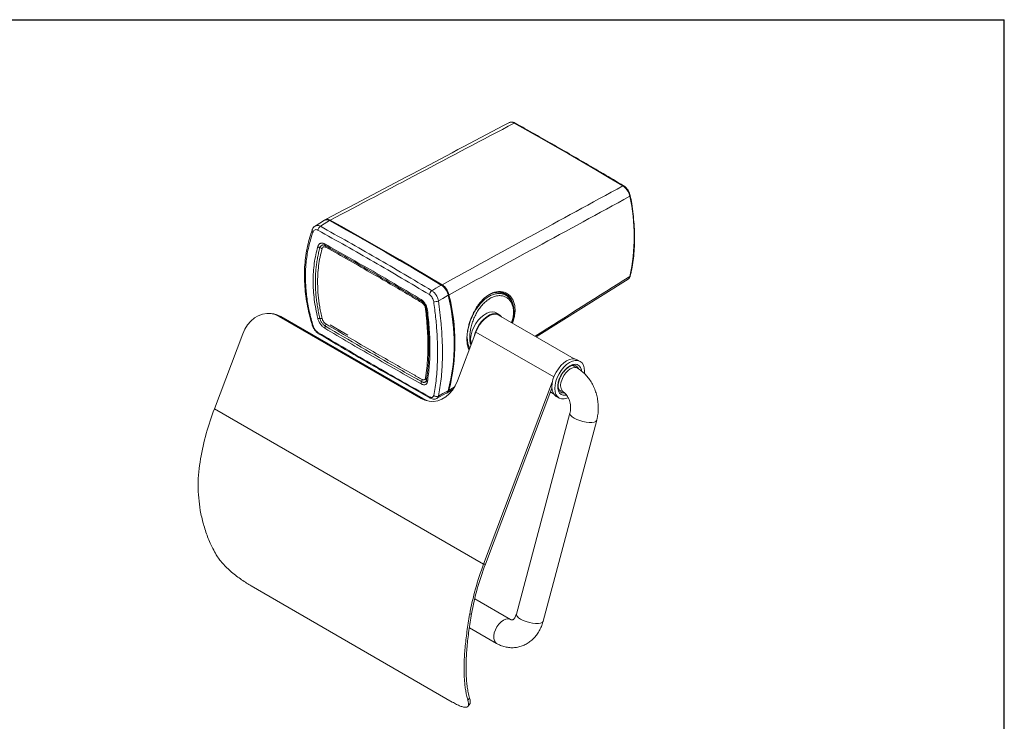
# Model space of a CAD drawing. Header units: millimetres. Extents: x 5295 to 5864, y 1670 to 2073.
# Tile 10 of 10: x 5580 to 5864, y 1870 to 2073. Entities that reach past the tile are written whole.
import ezdxf

# ---------------------------------------------------------------- set-up
doc = ezdxf.new("R2010")
doc.units = ezdxf.units.MM

# ---------------------------------------------------------------- blocks, each defined once
blk = doc.blocks.new('A$C34BC19C4')
at = {"color": 0, "linetype": 'Continuous'}
for p in [(0, 604.8), (855.36, 0)]:
    blk.add_line(p, (855.36, 604.8), dxfattribs=at)
blk = doc.blocks.new('A$C6566537A')
at = {"color": 7, "linetype": 'Continuous', "lineweight": 15}
for p, q in [((36.49, 140.67), (33.77, 139.01)), ((97.67, 106.99), (124.21, 123.64)), ((88.94, 119), (87.56, 119.78)), ((86.93, 113.43), (86.08, 113.92)), ((21.1, 113.72), (20.6, 113.75)), ((64.39, 89.22), (23.38, 112.9)), ((23.88, 112.86), (23.38, 112.9)), ((64.89, 89.19), (23.88, 112.86)), ((108.64, 100.65), (86.82, 113.25)), ((80.25, 108.39), (74.91, 94.26)), ((12.87, 107.86), (4.7, 86.25)), ((110.41, 99.88), (109.56, 100.37)), ((109.58, 97.94), (108.18, 98.74)), ((71.96, 90.85), (73.67, 91.92)), ((102.32, 93.86), (82.48, 41.34)), ((102.21, 92.22), (82.98, 41.31)), ((102.67, 90.6), (101.79, 91.11)), ((104.2, 91.8), (105.58, 91.01)), ((64.89, 89.19), (64.39, 89.22)), ((68.91, 89.18), (71.7, 90.69)), ((101.76, 91.04), (102.76, 90.46)), ((103.46, 89.8), (104.31, 89.32)), ((82.48, 41.34), (4.7, 86.25)), ((107.43, 84.98), (91.96, 26.94)), ((99.69, 24.88), (115.16, 82.92)), ((82.98, 41.31), (82.48, 41.34)), ((73.42, 1.53), (15.35, 35.05)), ((90.23, 25.38), (79.9, 31.35)), ((79, 27.01), (78.45, 26.84)), ((78.37, 22.99), (86.23, 18.45)), ((78.45, 2.61), (77.93, 2.06))]:
    blk.add_line(p, q, dxfattribs=at)
at = {"color": 8, "linetype": 'Continuous', "lineweight": 15}
for p, q in [((102.76, 95.4), (80.25, 108.39)), ((72.48, 91.56), (73.97, 92.5))]:
    blk.add_line(p, q, dxfattribs=at)
at = {"color": 7, "linetype": 'Continuous', "lineweight": 15, "flags": 128}
for points in [[(122.72, 150.61), (118.79, 152.95), (114.87, 155.26), (110.95, 157.56), (107.02, 159.83), (103.1, 162.09), (99.18, 164.32), (95.25, 166.54), (91.33, 168.73)], [(124.73, 147.58), (124.79, 147.63), (124.84, 147.67), (124.86, 147.71), (124.87, 147.76), (124.87, 147.78)], [(37.97, 140.56), (36.45, 139.63), (35.3, 138.92)], [(70.26, 121.92), (66.23, 124.32), (62.19, 126.71), (58.15, 129.07), (54.12, 131.41), (50.08, 133.73), (46.04, 136.03), (42.01, 138.31), (37.97, 140.56)], [(70.48, 122.05), (66.44, 124.45), (62.41, 126.83), (58.37, 129.2), (54.33, 131.54), (50.29, 133.86), (46.26, 136.16), (42.22, 138.44), (38.18, 140.69)], [(67.52, 120.32), (68.7, 121.01), (70.26, 121.92)], [(72.26, 119.01), (70.7, 118.1), (69.42, 117.35)], [(72.26, 119.01), (72.3, 119.03), (72.33, 119.06), (72.35, 119.08), (72.35, 119.11), (72.35, 119.13), (72.33, 119.15), (72.31, 119.17), (72.27, 119.18)], [(78.9, 104.83), (78.75, 105.59), (78.73, 106.56), (78.88, 107.61), (79.19, 108.69), (79.65, 109.78), (80.24, 110.82), (80.93, 111.78), (81.71, 112.62), (82.53, 113.3), (83.38, 113.81), (84.21, 114.11), (85, 114.21), (85.71, 114.09), (86.08, 113.92)], [(23.38, 112.9), (22.23, 113.42), (21.03, 113.71), (19.8, 113.76), (18.57, 113.55), (17.37, 113.11), (16.24, 112.44), (15.2, 111.55), (14.28, 110.48), (13.49, 109.24), (12.87, 107.86)], [(79.69, 106.92), (79.73, 107.12), (80.04, 108.2), (80.5, 109.29), (81.09, 110.33), (81.78, 111.29), (82.56, 112.13), (83.38, 112.81), (84.23, 113.32), (85.06, 113.62), (85.85, 113.72), (86.56, 113.6), (87.17, 113.27), (87.63, 112.78)], [(86.82, 113.25), (86.63, 113.35), (85.96, 113.51), (85.21, 113.47), (84.41, 113.22), (83.58, 112.77), (82.77, 112.14), (82.01, 111.36), (81.31, 110.44), (80.72, 109.44), (80.25, 108.39)], [(109.56, 100.37), (109.53, 100.39), (108.87, 100.62), (108.12, 100.64), (107.31, 100.45), (106.47, 100.05), (105.63, 99.46), (104.82, 98.7)], [(111.63, 96.4), (111.67, 97.13), (111.58, 98.05), (111.33, 98.84), (110.92, 99.46), (110.38, 99.9), (109.72, 100.13), (108.97, 100.15), (108.16, 99.96), (107.32, 99.56), (106.48, 98.97), (105.67, 98.21)], [(104.82, 98.7), (104.08, 97.8), (103.43, 96.8), (102.9, 95.73), (102.51, 94.64), (102.27, 93.57), (102.2, 92.55), (102.29, 91.63), (102.54, 90.85), (102.94, 90.22), (103.46, 89.8)], [(105.67, 98.21), (104.93, 97.31), (104.28, 96.31), (103.75, 95.24), (103.36, 94.15), (103.12, 93.08), (103.04, 92.06), (103.13, 91.14), (103.39, 90.36), (103.79, 89.74), (104.34, 89.3), (104.99, 89.07), (105.74, 89.05), (106.56, 89.24), (106.92, 89.39)], [(74.91, 94.26), (74.28, 92.88), (73.5, 91.64), (72.57, 90.56), (71.53, 89.68), (70.4, 89.01), (69.21, 88.56), (67.98, 88.36), (66.75, 88.41), (65.54, 88.69), (64.39, 89.22)], [(69.42, 89.9), (70.7, 90.59), (72.26, 91.44)]]:
    blk.add_lwpolyline(points, dxfattribs=at)
at = {"color": 8, "linetype": 'Continuous', "lineweight": 15, "flags": 128}
for points in [[(43.25, 107.48), (42.12, 108.15), (38.17, 110.5)], [(106, 97.5), (105.34, 96.7), (104.78, 95.8), (104.34, 94.85), (104.04, 93.88), (103.9, 92.94), (103.92, 92.09), (104.09, 91.35), (104.42, 90.76), (104.89, 90.35), (105.48, 90.14), (106.15, 90.14), (106.4, 90.19)], [(104.92, 94.05), (105.23, 94.93), (105.67, 95.79), (106.23, 96.56), (106.86, 97.22), (107.54, 97.72), (108.22, 98.02), (108.86, 98.12), (109.42, 98.01), (109.57, 97.94)], [(110.8, 97.11), (110.73, 97.5), (110.47, 98.16), (110.07, 98.66), (109.54, 98.97), (108.91, 99.08), (108.21, 98.98), (107.47, 98.67), (106.72, 98.17), (106, 97.5)], [(109.9, 97.81), (109.62, 98.27), (109.16, 98.65)], [(107.43, 84.98), (107.43, 84.72), (107.63, 84.34), (108.04, 83.94), (108.64, 83.53)], [(108.64, 83.53), (109.39, 83.15), (110.26, 82.82), (111.18, 82.56), (112.12, 82.37), (113, 82.28), (113.79, 82.28), (114.43, 82.38), (114.89, 82.57), (115.14, 82.84), (115.16, 82.92)], [(91.96, 26.94), (91.96, 26.68), (92.15, 26.3), (92.56, 25.89), (93.16, 25.49)], [(90.23, 25.38), (90.08, 25.46), (89.51, 25.57), (88.87, 25.47), (88.19, 25.16), (87.52, 24.67), (86.88, 24.01), (86.33, 23.24), (85.88, 22.38), (85.57, 21.5)], [(93.16, 25.49), (93.92, 25.11), (94.78, 24.78), (95.71, 24.51), (96.64, 24.33), (97.52, 24.23), (98.31, 24.24), (98.95, 24.34), (99.41, 24.53), (99.66, 24.8), (99.69, 24.88)], [(85.57, 21.5), (85.42, 20.65), (85.43, 19.86), (85.6, 19.2), (85.92, 18.7), (86.23, 18.45)]]:
    blk.add_lwpolyline(points, dxfattribs=at)
at = {"color": 8, "linetype": 'Continuous', "lineweight": 15}
for centre, radius, start, end in [((91.47, 168.52), 0.246, 65.4342, 123.2807), ((122.85, 150.43), 0.228, 61.3601, 125.6422), ((38.06, 140.44), 0.155, 66.4193, 126.3634), ((33.58, 137.82), 0.643, 165.1186, 232.9862), ((124.6, 124.68), 0.28, 298.6787, 345.0367), ((70.35, 121.81), 0.144, 63.8834, 128.6775), ((33.23, 110.48), 0.317, 203.4622, 263.0399), ((35.07, 108.27), 0.449, 179.3604, 234.3109), ((107.36, 92.99), 2.66, 156.336, 227.9896), ((67.29, 89.7), 0.479, 181.5712, 235.6659), ((105.62, 92.49), 1.71, 242.2624, 276.5978)]:
    blk.add_arc(centre, radius, start, end, dxfattribs=at)
at = {"color": 7, "linetype": 'Continuous', "lineweight": 15}
for centre, radius, start, end in [((71.02, 136.01), 54.94, 347.8384, 12.1616), ((36.15, 137.65), 1.54, 123.6852, 174.9158), ((68.39, 119), 1.59, 123.2189, 172.8174), ((70.33, 121.82), 0.147, 353.2056, 53.3772), ((68.45, 119.64), 2.49, 260.6759, 292.8866), ((17.68, 105.22), 56.3, 345.8272, 14.1728), ((4.02, 103.74), 69.97, 2.1678, 12.7437), ((17.89, 105.35), 56.3, 345.8242, 14.1758), ((20.66, 107.37), 6.37, 59.6311, 86.0304), ((72.18, 91.59), 0.174, 296.7275, 342.4406), ((68.11, 94.69), 6.38, 239.6516, 263.7614), ((68.84, 90.96), 1.21, 229.1743, 298.5277), ((80.12, 57.47), 80.72, 159.1117, 169.8123), ((157.9, 12.56), 80.72, 159.1117, 169.8123), ((157.31, 12.94), 79.56, 159.1117, 169.8123)]:
    blk.add_arc(centre, radius, start, end, dxfattribs=at)
for points, knots in [([(89.92, 168.87), (72.33, 159.61), (54.59, 150.28), (36.9, 140.91), (36.75, 140.84)], [0, 0, 0, 0, 0.991606, 1, 1, 1, 1]), ([(91.33, 168.73), (82.16, 163.9), (64.44, 154.56), (46.73, 145.21), (38.18, 140.69)], [0, 0, 0, 0, 0.517097, 1, 1, 1, 1]), ([(91.57, 168.74), (91.37, 168.84), (91, 169.02), (90.45, 169.05), (90.07, 168.99), (89.92, 168.88), (89.91, 168.86)], [0, 0, 0, 0, 0.3452634, 0.6602487, 0.9587168, 1, 1, 1, 1]), ([(122.95, 150.63), (120.98, 151.81), (115.26, 155.21), (105.78, 160.73), (97.29, 165.55), (92.56, 168.2), (91.57, 168.75)], [0, 0, 0, 0, 0.188651, 0.547082, 0.905515, 1, 1, 1, 1]), ([(70.48, 122.05), (78.89, 126.64), (96.31, 136.16), (113.72, 145.69), (122.72, 150.61)], [0, 0, 0, 0, 0.482903, 1, 1, 1, 1]), ([(124.73, 147.58), (124.65, 147.89), (124.49, 148.51), (123.99, 149.41), (123.37, 150.15), (122.93, 150.47), (122.72, 150.61)], [0, 0, 0, 0, 0.257765, 0.515551, 0.773231, 1, 1, 1, 1]), ([(124.87, 147.78), (124.81, 148), (124.7, 148.47), (124.36, 149.16), (123.92, 149.8), (123.44, 150.31), (123.1, 150.52), (122.95, 150.61)], [0, 0, 0, 0, 0.1999835, 0.4135632, 0.6259277, 0.8399895, 1, 1, 1, 1]), ([(124.73, 147.58), (115.72, 142.67), (98.31, 133.18), (80.88, 123.7), (72.48, 119.13)], [0, 0, 0, 0, 0.517743, 1, 1, 1, 1]), ([(124.87, 124.61), (124.97, 125.04), (125.26, 126.27), (125.63, 128.41), (125.94, 131.04), (126.1, 133.78), (126.11, 136.6), (125.98, 139.49), (125.71, 142.46), (125.34, 145.23), (125.01, 147.01), (124.87, 147.77)], [0, 0, 0, 0, 0.06372, 0.18457, 0.305453, 0.426362, 0.547281, 0.668198, 0.789106, 0.910002, 1, 1, 1, 1]), ([(37.97, 140.56), (37.85, 140.62), (37.61, 140.74), (37.27, 140.82), (36.94, 140.83), (36.68, 140.78), (36.54, 140.7), (36.49, 140.67)], [0, 0, 0, 0, 0.212923, 0.43202, 0.644944, 0.864045, 1, 1, 1, 1]), ([(38.12, 140.57), (37.94, 140.66), (37.57, 140.84), (37.06, 140.87), (36.68, 140.81), (36.54, 140.69), (36.51, 140.67)], [0, 0, 0, 0, 0.325948, 0.637979, 0.936368, 1, 1, 1, 1]), ([(36.76, 140.83), (36.84, 140.87), (37, 140.95), (37.31, 140.97), (37.7, 140.92), (38, 140.78), (38.18, 140.69)], [0, 0, 0, 0, 0.205286, 0.428597, 0.658389, 1, 1, 1, 1]), ([(61.96, 126.94), (59.05, 128.64), (52.38, 132.55), (44.44, 137.05), (39.4, 139.86), (38.12, 140.58)], [0, 0, 0, 0, 0.366163, 0.838629, 1, 1, 1, 1]), ([(33, 137.98), (32.81, 137.45), (32.31, 136.11), (31.71, 133.85), (31.18, 131.22), (30.84, 128.51), (30.68, 125.76), (30.71, 122.96), (30.92, 120.13), (31.31, 117.26), (31.89, 114.34), (32.45, 112.04), (32.87, 110.71), (32.97, 110.37)], [0, 0, 0, 0, 0.06471, 0.165805, 0.266536, 0.366845, 0.4667, 0.56594, 0.664789, 0.764333, 0.864438, 0.965101, 1, 1, 1, 1]), ([(33.19, 137.31), (33.04, 136.89), (32.45, 135.19), (31.65, 132.06), (31.19, 128.76), (30.98, 125.56), (30.98, 122.47), (31.34, 118.47), (32.04, 114.36), (32.81, 111.57), (33.19, 110.17)], [0, 0, 0, 0, 0.053111, 0.213334, 0.374997, 0.42923, 0.569523, 0.711185, 0.854882, 1, 1, 1, 1]), ([(33.77, 139.01), (33.77, 139.01), (33.58, 138.94), (33.31, 138.62), (33.05, 138.27), (32.98, 138.03), (32.97, 137.98)], [0, 0, 0, 0, 0.005053, 0.454663, 0.893382, 1, 1, 1, 1]), ([(34.62, 137.78), (34.5, 137.84), (34.22, 137.97), (33.8, 137.96), (33.41, 137.75), (33.27, 137.46), (33.19, 137.31)], [0, 0, 0, 0, 0.1998, 0.465329, 0.732459, 1, 1, 1, 1]), ([(66.82, 119.19), (64.14, 120.79), (58.78, 123.99), (50.74, 128.68), (42.68, 133.29), (37.31, 136.28), (34.62, 137.78)], [0, 0, 0, 0, 0.249947, 0.499915, 0.749947, 1, 1, 1, 1]), ([(35.3, 138.92), (37.99, 137.43), (43.36, 134.43), (51.42, 129.82), (59.48, 125.13), (64.84, 121.92), (67.52, 120.32)], [0, 0, 0, 0, 0.249947, 0.499916, 0.749947, 1, 1, 1, 1]), ([(34.55, 133.06), (34.59, 133.16), (34.66, 133.38), (34.83, 133.64), (35.04, 133.85), (35.31, 134), (35.61, 134.07), (35.93, 134.07), (36.27, 133.99), (36.5, 133.88), (36.61, 133.82)], [0, 0, 0, 0, 0.1168497, 0.2366074, 0.3621628, 0.4913665, 0.616771, 0.745835, 0.8710835, 1, 1, 1, 1]), ([(36.61, 133.82), (41.25, 131.21), (50.53, 125.99), (59.79, 120.51), (64.42, 117.77)], [0, 0, 0, 0, 0.5, 1, 1, 1, 1]), ([(36.61, 133.82), (36.62, 133.75), (36.62, 133.6), (36.67, 133.44), (36.74, 133.37), (36.76, 133.34)], [0, 0, 0, 0, 0.361132, 0.722265, 1, 1, 1, 1]), ([(34.55, 112.34), (34.17, 114.16), (33.41, 117.82), (33.12, 123.14), (33.41, 128.29), (34.17, 131.47), (34.55, 133.06)], [0, 0, 0, 0, 0.25005, 0.500179, 0.750169, 1, 1, 1, 1]), ([(35.18, 112.31), (35.05, 112.88), (34.78, 114.02), (34.47, 115.73), (34.22, 117.43), (34.03, 119.12), (33.91, 120.76), (33.86, 122.35), (33.87, 123.89), (33.93, 125.41), (34.06, 126.92), (34.24, 128.41), (34.49, 129.89), (34.8, 131.34), (35.05, 132.29), (35.18, 132.76)], [0, 0, 0, 0, 0.079125, 0.15825, 0.237485, 0.317059, 0.396746, 0.471142, 0.545631, 0.620403, 0.695269, 0.771205, 0.847239, 0.92357, 1, 1, 1, 1]), ([(35.8, 132.46), (35.59, 131.66), (35.18, 130.05), (34.78, 127.55), (34.54, 124.98), (34.48, 122.17), (34.63, 119.07), (35, 116.26), (35.41, 113.99), (35.67, 112.85), (35.8, 112.28)], [0, 0, 0, 0, 0.1308002, 0.2621021, 0.3909255, 0.5202345, 0.6798289, 0.8403493, 0.9201181, 1, 1, 1, 1]), ([(34.55, 133.06), (34.62, 133.01), (34.74, 132.91), (34.96, 132.81), (35.11, 132.77), (35.18, 132.76)], [0, 0, 0, 0, 0.362064, 0.724129, 1, 1, 1, 1]), ([(35.18, 132.76), (35.21, 132.84), (35.27, 133.02), (35.41, 133.22), (35.58, 133.39), (35.79, 133.49), (36.02, 133.54), (36.26, 133.53), (36.51, 133.46), (36.68, 133.38), (36.76, 133.34)], [0, 0, 0, 0, 0.1254, 0.254436, 0.379837, 0.508878, 0.634226, 0.763219, 0.880136, 1, 1, 1, 1]), ([(36.91, 132.87), (36.79, 132.92), (36.54, 133.03), (36.2, 132.98), (35.94, 132.8), (35.85, 132.57), (35.8, 132.46)], [0, 0, 0, 0, 0.252763, 0.505189, 0.757895, 1, 1, 1, 1]), ([(36.76, 133.34), (37.23, 133.08), (39.59, 131.76), (45.41, 128.48), (54.2, 123.43), (61.1, 119.34), (64.55, 117.3)], [0, 0, 0, 0, 0.050889, 0.254448, 0.627198, 1, 1, 1, 1]), ([(64.68, 116.83), (63.74, 117.39), (60.92, 119.08), (56.21, 121.85), (50.16, 125.36), (43.73, 129.04), (39.18, 131.59), (36.91, 132.87)], [0, 0, 0, 0, 0.101833, 0.3055001, 0.5091756, 0.7545804, 1, 1, 1, 1]), ([(70.42, 121.94), (68.44, 123.12), (65.62, 124.8), (62.8, 126.45), (61.96, 126.94)], [0, 0, 0, 0, 0.700533, 1, 1, 1, 1]), ([(124.2, 123.66), (124.3, 123.72), (124.54, 123.88), (124.76, 124.23), (124.83, 124.51), (124.85, 124.62)], [0, 0, 0, 0, 0.303769, 0.744152, 1, 1, 1, 1]), ([(67.52, 120.32), (67.75, 120.15), (68.22, 119.81), (68.82, 119.01), (69.24, 118.15), (69.36, 117.6), (69.42, 117.35)], [0, 0, 0, 0, 0.264213, 0.528259, 0.792684, 1, 1, 1, 1]), ([(72.26, 119.01), (72.22, 119.16), (72.14, 119.46), (71.96, 119.92), (71.72, 120.37), (71.45, 120.8), (71.14, 121.19), (70.78, 121.55), (70.48, 121.78), (70.3, 121.89), (70.26, 121.92)], [0, 0, 0, 0, 0.13121, 0.266224, 0.397435, 0.532451, 0.66365, 0.798653, 0.957502, 1, 1, 1, 1]), ([(70.47, 121.8), (70.64, 121.69), (71.01, 121.43), (71.55, 120.81), (72.03, 120.01), (72.19, 119.46), (72.27, 119.18)], [0, 0, 0, 0, 0.201703, 0.467786, 0.733894, 1, 1, 1, 1]), ([(70.48, 122.05), (70.72, 121.88), (71.2, 121.54), (71.82, 120.74), (72.27, 119.91), (72.41, 119.37), (72.48, 119.13)], [0, 0, 0, 0, 0.265999, 0.531998, 0.798028, 1, 1, 1, 1]), ([(91.14, 114.89), (91.14, 114.93), (91.15, 115.19), (91.08, 115.87), (90.91, 116.67), (90.62, 117.39), (90.26, 118.06), (89.81, 118.63), (89.28, 119.08), (88.69, 119.46), (87.88, 119.79), (86.83, 119.92), (85.89, 119.82), (85.13, 119.61), (84.36, 119.31), (83.62, 118.89), (83.09, 118.49), (82.92, 118.36)], [0, 0, 0, 0, 0.008714, 0.059121, 0.157956, 0.2087, 0.259823, 0.358525, 0.409165, 0.460176, 0.557803, 0.658191, 0.755583, 0.805546, 0.855876, 0.954429, 1, 1, 1, 1]), ([(64.42, 117.77), (64.52, 117.7), (64.74, 117.56), (65.05, 117.28), (65.35, 116.93), (65.62, 116.54), (65.85, 116.12), (66.03, 115.67), (66.17, 115.21), (66.22, 114.91), (66.24, 114.76)], [0, 0, 0, 0, 0.117879, 0.238801, 0.363866, 0.492567, 0.617553, 0.746143, 0.871273, 1, 1, 1, 1]), ([(64.42, 117.77), (64.42, 117.7), (64.41, 117.56), (64.47, 117.4), (64.53, 117.33), (64.55, 117.3)], [0, 0, 0, 0, 0.361132, 0.722265, 1, 1, 1, 1]), ([(64.55, 117.3), (64.64, 117.24), (64.81, 117.13), (65.06, 116.89), (65.29, 116.62), (65.49, 116.32), (65.67, 115.99), (65.81, 115.65), (65.91, 115.31), (65.94, 115.1), (65.96, 114.99)], [0, 0, 0, 0, 0.1249406, 0.2535037, 0.3784747, 0.5070579, 0.6322442, 0.7610509, 0.8790209, 1, 1, 1, 1]), ([(65.67, 115.21), (65.64, 115.38), (65.58, 115.7), (65.34, 116.18), (65.03, 116.58), (64.8, 116.75), (64.68, 116.83)], [0, 0, 0, 0, 0.254921, 0.510298, 0.765418, 1, 1, 1, 1]), ([(68.05, 117.19), (68.02, 117.35), (67.94, 117.73), (67.67, 118.31), (67.28, 118.85), (66.97, 119.08), (66.82, 119.19)], [0, 0, 0, 0, 0.208099, 0.472907, 0.736599, 1, 1, 1, 1]), ([(68.05, 90.05), (68.2, 90.82), (68.5, 92.37), (68.83, 94.89), (69.05, 97.57), (69.21, 101.3), (69.17, 105.6), (68.85, 110.5), (68.47, 114.17), (68.15, 116.43), (68.05, 117.19)], [0, 0, 0, 0, 0.106261, 0.213362, 0.320889, 0.429286, 0.639894, 0.782566, 0.927293, 1, 1, 1, 1]), ([(69.42, 117.35), (69.71, 115.14), (70.19, 111.44), (70.51, 106.49), (70.6, 103.05), (70.56, 100.08), (70.45, 97.55), (70.22, 94.86), (69.89, 92.28), (69.58, 90.69), (69.42, 89.9)], [0, 0, 0, 0, 0.2106059, 0.3532652, 0.4979917, 0.5707077, 0.6769536, 0.7840577, 0.8915932, 1, 1, 1, 1]), ([(77.67, 106.75), (77.67, 106.91), (77.69, 107.54), (77.8, 108.46), (77.99, 109.49), (78.2, 110.38), (78.5, 111.4), (78.96, 112.67), (79.47, 113.82), (80.01, 114.81), (80.59, 115.76), (81.11, 116.5), (81.51, 116.95), (81.56, 117.02)], [0, 0, 0, 0, 0.051448, 0.192167, 0.264338, 0.337026, 0.438475, 0.541357, 0.685149, 0.758919, 0.833232, 0.976799, 1, 1, 1, 1]), ([(90.66, 111.03), (90.78, 111.4), (91.04, 112.18), (91.24, 113.36), (91.3, 114.54), (91.18, 115.65), (90.9, 116.67), (90.46, 117.57), (89.88, 118.3), (89.36, 118.74), (89.04, 118.94), (88.97, 118.98)], [0, 0, 0, 0, 0.1108331, 0.2356975, 0.3598022, 0.4845928, 0.6078681, 0.7314253, 0.8530137, 0.9666285, 1, 1, 1, 1]), ([(65.67, 95.03), (65.74, 95.49), (65.89, 96.39), (66.06, 97.81), (66.19, 99.28), (66.29, 100.79), (66.35, 102.35), (66.39, 104.28), (66.36, 106.61), (66.23, 109.38), (66.05, 111.77), (65.85, 113.72), (65.73, 114.72), (65.67, 115.21)], [0, 0, 0, 0, 0.079762, 0.159638, 0.239386, 0.319248, 0.399457, 0.479783, 0.608598, 0.7379, 0.86869, 0.934314, 1, 1, 1, 1]), ([(66.24, 114.76), (66.19, 114.78), (66.08, 114.83), (65.98, 114.91), (65.97, 114.96), (65.96, 114.99)], [0, 0, 0, 0, 0.362064, 0.724129, 1, 1, 1, 1]), ([(65.96, 114.99), (66.03, 114.38), (66.17, 113.17), (66.34, 111.38), (66.48, 109.61), (66.58, 107.87), (66.64, 106.2), (66.67, 104.6), (66.67, 103.06), (66.63, 101.56), (66.56, 100.08), (66.46, 98.64), (66.33, 97.23), (66.17, 95.85), (66.03, 94.98), (65.96, 94.54)], [0, 0, 0, 0, 0.079124, 0.158248, 0.2374831, 0.3170551, 0.3967409, 0.4711379, 0.5456281, 0.6204003, 0.6952672, 0.7712033, 0.8472377, 0.9235691, 1, 1, 1, 1]), ([(66.24, 114.76), (66.45, 112.84), (66.86, 108.98), (67.01, 103.57), (66.86, 98.51), (66.45, 95.53), (66.24, 94.04)], [0, 0, 0, 0, 0.25005, 0.50018, 0.750168, 1, 1, 1, 1]), ([(36.61, 109.47), (36.51, 109.54), (36.29, 109.67), (35.97, 109.95), (35.65, 110.28), (35.35, 110.65), (35.08, 111.06), (34.85, 111.48), (34.67, 111.91), (34.59, 112.19), (34.55, 112.34)], [0, 0, 0, 0, 0.1179021, 0.2388494, 0.3639066, 0.4925992, 0.6175774, 0.7461588, 0.8712807, 1, 1, 1, 1]), ([(35.18, 112.31), (35.11, 112.3), (34.96, 112.28), (34.74, 112.29), (34.62, 112.32), (34.55, 112.34)], [0, 0, 0, 0, 0.275871, 0.6379355, 1, 1, 1, 1]), ([(36.76, 110.1), (36.68, 110.16), (36.5, 110.27), (36.24, 110.5), (35.99, 110.76), (35.76, 111.05), (35.56, 111.36), (35.39, 111.68), (35.26, 112), (35.21, 112.2), (35.18, 112.31)], [0, 0, 0, 0, 0.124933, 0.253488, 0.378451, 0.507026, 0.632205, 0.761003, 0.878996, 1, 1, 1, 1]), ([(35.8, 112.28), (35.85, 112.12), (35.95, 111.81), (36.22, 111.36), (36.56, 110.97), (36.8, 110.81), (36.91, 110.73)], [0, 0, 0, 0, 0.254905, 0.510266, 0.765371, 1, 1, 1, 1]), ([(32.96, 110.36), (32.98, 110.26), (33.07, 109.93), (33.36, 109.37), (33.82, 108.74), (34.31, 108.23), (34.66, 108.01), (34.81, 107.92)], [0, 0, 0, 0, 0.099142, 0.339935, 0.5791168, 0.820437, 1, 1, 1, 1]), ([(33.19, 110.17), (33.25, 110.01), (33.33, 109.76), (33.52, 109.41), (33.71, 109.13), (33.92, 108.87), (34.14, 108.64), (34.38, 108.43), (34.54, 108.33), (34.62, 108.27)], [0, 0, 0, 0, 0.207513, 0.338145, 0.472505, 0.602566, 0.736392, 0.866291, 1, 1, 1, 1]), ([(34.62, 108.27), (37.31, 106.68), (42.68, 103.49), (50.73, 98.81), (58.78, 94.2), (64.14, 91.19), (66.82, 89.69)], [0, 0, 0, 0, 0.249947, 0.499915, 0.749947, 1, 1, 1, 1]), ([(36.76, 110.1), (36.74, 110.04), (36.67, 109.9), (36.62, 109.68), (36.62, 109.54), (36.61, 109.47)], [0, 0, 0, 0, 0.277735, 0.638868, 1, 1, 1, 1]), ([(64.55, 94.06), (64.08, 94.32), (61.73, 95.64), (55.92, 98.93), (47.13, 103.98), (40.22, 108.06), (36.76, 110.1)], [0, 0, 0, 0, 0.050889, 0.254448, 0.627198, 1, 1, 1, 1]), ([(36.91, 110.73), (39.18, 109.38), (43.73, 106.69), (50.16, 102.95), (56.21, 99.48), (60.92, 96.81), (63.74, 95.22), (64.68, 94.69)], [0, 0, 0, 0, 0.245405, 0.490824, 0.694491, 0.898167, 1, 1, 1, 1]), ([(34.81, 107.91), (38.2, 105.89), (45.35, 101.66), (56.09, 95.45), (63.43, 91.33), (67.03, 89.3)], [0, 0, 0, 0, 0.315662, 0.663971, 1, 1, 1, 1]), ([(72.35, 91.54), (72.47, 91.96), (72.81, 93.16), (73.27, 95.24), (73.68, 97.82), (73.95, 100.51), (74.08, 103.28), (74.05, 105.19), (74.04, 106.15)], [0, 0, 0, 0, 0.095442, 0.276571, 0.457746, 0.638953, 0.820178, 1, 1, 1, 1]), ([(77.68, 107.07), (77.67, 106.75), (77.65, 106.21), (77.72, 105.51), (77.84, 104.73), (78.04, 104.06), (78.25, 103.59), (78.35, 103.44), (78.37, 103.42)], [0, 0, 0, 0, 0.2083086, 0.3614039, 0.5156559, 0.8176177, 0.9726767, 1, 1, 1, 1]), ([(104.82, 90.99), (104.72, 91.05), (104.51, 91.17), (104.26, 91.56), (104.07, 92.12), (104.01, 92.83), (104.09, 93.62), (104.29, 94.47), (104.63, 95.33), (105.08, 96.17), (105.56, 96.86), (105.88, 97.22), (106.01, 97.37)], [0, 0, 0, 0, 0.086618, 0.189828, 0.300176, 0.405943, 0.510862, 0.61592, 0.721453, 0.827327, 0.933286, 1, 1, 1, 1]), ([(106.01, 97.37), (106.12, 97.47), (106.43, 97.79), (106.97, 98.22), (107.61, 98.58), (108.2, 98.78), (108.72, 98.79), (109.03, 98.74), (109.15, 98.64), (109.17, 98.63)], [0, 0, 0, 0, 0.092792, 0.270609, 0.447289, 0.622795, 0.798516, 0.978826, 1, 1, 1, 1]), ([(115.16, 82.92), (115.24, 83.21), (115.43, 84), (115.6, 85.33), (115.64, 86.9), (115.51, 88.47), (115.21, 90.03), (114.75, 91.54), (114.13, 92.99), (113.35, 94.35), (112.42, 95.58), (111.37, 96.67), (110.4, 97.44), (109.78, 97.81), (109.58, 97.94)], [0, 0, 0, 0, 0.053093, 0.142429, 0.231937, 0.321686, 0.411671, 0.501942, 0.592546, 0.683511, 0.774723, 0.865882, 0.956519, 1, 1, 1, 1]), ([(64.55, 94.06), (64.53, 94), (64.47, 93.86), (64.41, 93.63), (64.42, 93.49), (64.42, 93.42)], [0, 0, 0, 0, 0.277735, 0.638868, 1, 1, 1, 1]), ([(66.24, 94.04), (66.22, 93.94), (66.18, 93.75), (66.05, 93.51), (65.88, 93.32), (65.65, 93.19), (65.38, 93.14), (65.09, 93.16), (64.76, 93.24), (64.53, 93.36), (64.42, 93.42)], [0, 0, 0, 0, 0.116835, 0.236577, 0.362137, 0.491346, 0.616756, 0.745825, 0.871078, 1, 1, 1, 1]), ([(65.96, 94.54), (65.94, 94.46), (65.9, 94.3), (65.8, 94.11), (65.65, 93.97), (65.47, 93.88), (65.26, 93.84), (65.04, 93.86), (64.8, 93.93), (64.63, 94.02), (64.55, 94.06)], [0, 0, 0, 0, 0.125405, 0.254446, 0.379852, 0.508898, 0.634251, 0.76325, 0.880151, 1, 1, 1, 1]), ([(64.68, 94.69), (64.8, 94.64), (65.05, 94.53), (65.35, 94.56), (65.58, 94.72), (65.64, 94.93), (65.67, 95.03)], [0, 0, 0, 0, 0.252773, 0.505208, 0.757924, 1, 1, 1, 1]), ([(65.96, 94.54), (65.97, 94.49), (65.98, 94.37), (66.08, 94.2), (66.19, 94.09), (66.24, 94.04)], [0, 0, 0, 0, 0.275871, 0.637936, 1, 1, 1, 1]), ([(72.48, 91.56), (72.44, 91.45), (72.36, 91.23), (72.17, 90.99), (71.95, 90.8), (71.76, 90.75), (71.67, 90.72)], [0, 0, 0, 0, 0.249146, 0.505514, 0.754661, 1, 1, 1, 1]), ([(71.69, 90.7), (71.74, 90.72), (71.87, 90.79), (72.06, 91), (72.19, 91.23), (72.25, 91.4), (72.26, 91.44)], [0, 0, 0, 0, 0.175177, 0.506242, 0.895783, 1, 1, 1, 1]), ([(66.82, 89.69), (66.93, 89.63), (67.13, 89.54), (67.38, 89.5), (67.58, 89.51), (67.75, 89.57), (67.89, 89.68), (67.99, 89.84), (68.03, 89.98), (68.05, 90.05)], [0, 0, 0, 0, 0.199228, 0.330156, 0.464959, 0.596689, 0.732283, 0.864244, 1, 1, 1, 1]), ([(67.04, 89.32), (67.13, 89.27), (67.4, 89.09), (67.88, 88.98), (68.44, 88.97), (68.76, 89.12), (68.91, 89.19)], [0, 0, 0, 0, 0.157831, 0.467432, 0.747141, 1, 1, 1, 1]), ([(105.58, 91.01), (105.63, 90.98), (105.79, 90.87), (106.13, 90.59), (106.55, 90.09), (106.95, 89.44), (107.27, 88.67), (107.5, 87.82), (107.62, 86.94), (107.63, 86.07), (107.54, 85.42), (107.46, 85.08), (107.43, 84.98)], [0, 0, 0, 0, 0.053639, 0.169717, 0.282018, 0.393385, 0.505072, 0.617395, 0.730148, 0.842801, 0.954716, 1, 1, 1, 1]), ([(0.67, 71.74), (0.48, 70.49), (0.1, 67.95), (-0.05, 64.18), (0.1, 60.46), (0.5, 57.39), (1, 54.89), (1.49, 52.95), (2.07, 51.05), (2.73, 49.22), (3.46, 47.49), (4.28, 45.74), (4.9, 44.63), (5.24, 44.03)], [0, 0, 0, 0, 0.12301, 0.250039, 0.374497, 0.499693, 0.570214, 0.642339, 0.713054, 0.783347, 0.855572, 0.920663, 1, 1, 1, 1]), ([(5.24, 44.03), (5.49, 43.62), (6.01, 42.8), (7.07, 41.53), (8.3, 40.28), (9.66, 39.06), (11.1, 37.89), (12.56, 36.82), (14.01, 35.85), (14.9, 35.32), (15.35, 35.05)], [0, 0, 0, 0, 0.124902, 0.249979, 0.374714, 0.499926, 0.624547, 0.749846, 0.874403, 1, 1, 1, 1]), ([(77.93, 2.06), (77.8, 2.55), (77.56, 3.43), (77.29, 4.85), (77.08, 6.29), (76.94, 7.83), (76.85, 9.44), (76.82, 11.12), (76.86, 13.64), (77.09, 17.15), (77.62, 21.82), (78.17, 25.17), (78.45, 26.84)], [0, 0, 0, 0, 0.078881, 0.143793, 0.216244, 0.28688, 0.358061, 0.429809, 0.499739, 0.666069, 0.834068, 1, 1, 1, 1]), ([(78.45, 2.61), (78.31, 3.16), (78.04, 4.18), (77.75, 5.82), (77.55, 7.51), (77.43, 9.33), (77.38, 11.25), (77.42, 13.9), (77.65, 17.47), (78.18, 22.07), (78.73, 25.37), (79, 27.01)], [0, 0, 0, 0, 0.090021, 0.168882, 0.249432, 0.334942, 0.417865, 0.499791, 0.666117, 0.834096, 1, 1, 1, 1]), ([(91.96, 26.94), (91.92, 26.83), (91.83, 26.49), (91.61, 26.02), (91.34, 25.61), (91.09, 25.37), (90.9, 25.25), (90.78, 25.22), (90.67, 25.21), (90.44, 25.27), (90.28, 25.36), (90.23, 25.38)], [0, 0, 0, 0, 0.05112, 0.158064, 0.266121, 0.377681, 0.497792, 0.636743, 0.827742, 0.946599, 1, 1, 1, 1]), ([(86.23, 18.45), (86.5, 18.31), (87.18, 17.94), (88.34, 17.52), (89.69, 17.24), (91.03, 17.19), (92.35, 17.34), (93.61, 17.69), (94.8, 18.23), (95.9, 18.95), (96.91, 19.83), (97.8, 20.86), (98.56, 22.03), (99.19, 23.32), (99.53, 24.29), (99.67, 24.82), (99.69, 24.88)], [0, 0, 0, 0, 0.05283, 0.133829, 0.213644, 0.291873, 0.368835, 0.445009, 0.520819, 0.596792, 0.673451, 0.7512, 0.830265, 0.910651, 0.989708, 1, 1, 1, 1]), ([(73.42, 1.53), (73.84, 1.29), (74.69, 0.82), (75.77, 0.33), (76.68, 0.04), (77.37, -0.04), (77.85, 0.12), (78.11, 0.52), (78.15, 1.15), (78, 1.76), (77.93, 2.06)], [0, 0, 0, 0, 0.124936, 0.2499899, 0.3747847, 0.4999211, 0.6246257, 0.7498683, 0.8744922, 1, 1, 1, 1]), ([(77.91, 0.25), (78, 0.35), (78.17, 0.55), (78.34, 0.75), (78.43, 0.85)], [0, 0, 0, 0, 0.500008, 1, 1, 1, 1]), ([(78.4, 0.88), (78.47, 0.96), (78.64, 1.15), (78.66, 1.72), (78.52, 2.32), (78.45, 2.61)], [0, 0, 0, 0, 0.2512028, 0.6245787, 1, 1, 1, 1])]:
    blk.add_open_spline(points, degree=3, knots=knots, dxfattribs=at)
at = {"color": 8, "linetype": 'Continuous', "lineweight": 15}
for points, knots in [([(91.33, 168.73), (91.1, 168.83), (90.63, 169.03), (90.13, 169.03), (89.95, 168.88), (89.92, 168.86)], [0, 0, 0, 0, 0.455573, 0.91114, 1, 1, 1, 1]), ([(33.77, 139.01), (33.78, 139.01), (33.87, 139.09), (34.09, 139.15), (34.41, 139.19), (34.81, 139.15), (35.12, 139.01), (35.3, 138.92)], [0, 0, 0, 0, 0.02297, 0.24301, 0.456095, 0.675397, 1, 1, 1, 1]), ([(97.33, 107.18), (97.45, 107.26), (106.59, 113), (115.72, 118.76), (124.73, 124.43)], [0, 0, 0, 0, 0.013072, 1, 1, 1, 1]), ([(124.19, 123.67), (124.3, 123.74), (124.56, 123.89), (124.67, 124.24), (124.73, 124.43)], [0, 0, 0, 0, 0.429128, 1, 1, 1, 1]), ([(77.87, 108.34), (77.9, 108.54), (77.96, 108.98), (78.15, 109.91), (78.42, 110.9), (78.76, 111.88), (79.16, 112.86), (79.63, 113.81), (80.16, 114.72), (80.59, 115.38), (81.05, 116), (81.53, 116.58), (82.04, 117.13), (82.75, 117.79), (83.48, 118.34), (84.23, 118.78), (84.98, 119.14), (85.74, 119.38), (86.47, 119.5), (87.19, 119.53), (87.88, 119.43), (88.52, 119.22), (88.82, 119.06), (88.97, 118.98)], [0, 0, 0, 0, 0.033041, 0.072203, 0.148251, 0.186843, 0.225986, 0.302664, 0.341579, 0.381057, 0.41931, 0.457831, 0.4972, 0.536862, 0.613366, 0.652205, 0.691617, 0.767611, 0.806181, 0.845307, 0.921799, 0.96062, 1, 1, 1, 1]), ([(81.56, 117.02), (81.68, 117.15), (81.98, 117.5), (82.46, 117.98), (83.02, 118.46), (83.59, 118.89), (84.18, 119.25), (84.97, 119.65), (85.76, 119.92), (86.53, 120.05), (87.29, 120.09), (88.02, 120), (88.7, 119.78), (89.35, 119.47), (89.93, 119.04), (90.42, 118.49), (90.85, 117.87), (91.19, 117.15), (91.41, 116.35), (91.56, 115.5), (91.59, 114.59), (91.51, 113.64), (91.35, 112.67), (91.12, 111.77), (90.87, 111.11), (90.81, 110.95)], [0, 0, 0, 0, 0.024668, 0.060943, 0.095649, 0.130603, 0.166345, 0.20236, 0.271158, 0.306464, 0.342029, 0.411079, 0.446492, 0.482159, 0.552093, 0.587969, 0.624107, 0.694241, 0.730236, 0.7665, 0.835961, 0.871603, 0.907506, 0.97657, 1, 1, 1, 1]), ([(89.07, 118.38), (89.07, 118.38), (88.8, 118.54), (88.36, 118.73), (87.72, 118.87), (87.06, 118.92), (86.36, 118.86), (85.65, 118.68), (84.93, 118.42), (84.22, 118.04), (83.53, 117.55), (83.01, 117.13), (82.52, 116.66), (82.04, 116.15), (81.58, 115.59), (81, 114.8), (80.47, 113.95), (80.01, 113.05), (79.59, 112.13), (79.24, 111.19), (78.96, 110.26), (78.73, 109.32), (78.57, 108.41), (78.49, 107.53), (78.47, 106.89), (78.48, 106.29), (78.53, 105.72), (78.63, 105.18), (78.71, 104.79), (78.79, 104.61), (78.81, 104.58)], [0, 0, 0, 0, 0.000379, 0.06151, 0.092531, 0.123998, 0.185141, 0.216181, 0.247683, 0.308613, 0.33955, 0.370947, 0.401578, 0.432659, 0.463968, 0.495744, 0.557305, 0.588551, 0.620248, 0.681457, 0.712514, 0.744012, 0.805313, 0.836422, 0.867978, 0.898622, 0.929478, 0.961005, 0.992763, 1, 1, 1, 1]), ([(90.58, 111.08), (90.65, 111.29), (90.79, 111.72), (91, 112.59), (91.12, 113.46), (91.13, 114.29), (91.1, 114.9), (91.01, 115.47), (90.87, 116.01), (90.68, 116.52), (90.44, 116.99), (90.16, 117.41), (89.84, 117.79), (89.48, 118.12), (89.21, 118.29), (89.07, 118.38)], [0, 0, 0, 0, 0.0669047, 0.139271, 0.2805731, 0.3522875, 0.4250397, 0.4958018, 0.5670588, 0.6398741, 0.7132267, 0.7836626, 0.8545825, 0.9270277, 1, 1, 1, 1]), ([(78.3, 103.23), (78.24, 103.33), (78.12, 103.59), (77.96, 104.05), (77.77, 104.79), (77.68, 105.62), (77.65, 106.36), (77.66, 106.67), (77.67, 106.75)], [0, 0, 0, 0, 0.118739, 0.287512, 0.457559, 0.7825, 0.949288, 1, 1, 1, 1]), ([(78.47, 103.68), (78.4, 103.82), (78.25, 104.09), (78.01, 104.72), (77.85, 105.45), (77.78, 106.22), (77.77, 106.63), (77.77, 106.82)], [0, 0, 0, 0, 0.166177, 0.339462, 0.676102, 0.846999, 1, 1, 1, 1]), ([(69.42, 89.9), (69.39, 89.8), (69.32, 89.59), (69.15, 89.36), (69.01, 89.22), (68.92, 89.18), (68.91, 89.18)], [0, 0, 0, 0, 0.322429, 0.654206, 0.976994, 1, 1, 1, 1])]:
    blk.add_open_spline(points, degree=3, knots=knots, dxfattribs=at)
at = {"color": 7, "linetype": 'Continuous', "lineweight": 15}
for points in [[(35.8, 132.46), (35.71, 132.53), (35.53, 132.66), (35.29, 132.73), (35.18, 132.76)], [(36.91, 132.87), (36.91, 132.96), (36.9, 133.16), (36.81, 133.28), (36.76, 133.34)], [(64.68, 116.83), (64.68, 116.93), (64.68, 117.12), (64.59, 117.24), (64.55, 117.3)], [(65.67, 115.21), (65.75, 115.19), (65.9, 115.13), (65.94, 115.03), (65.96, 114.99)], [(35.18, 112.31), (35.29, 112.32), (35.53, 112.34), (35.71, 112.3), (35.8, 112.28)], [(64.42, 93.42), (59.79, 96.03), (50.53, 101.26), (41.25, 106.73), (36.61, 109.47)], [(36.76, 110.1), (36.81, 110.21), (36.9, 110.43), (36.91, 110.63), (36.91, 110.73)], [(64.55, 94.06), (64.59, 94.17), (64.68, 94.39), (64.68, 94.59), (64.68, 94.69)], [(65.96, 94.54), (65.94, 94.63), (65.9, 94.81), (65.75, 94.96), (65.67, 95.03)]]:
    blk.add_open_spline(points, degree=3, dxfattribs=at)

msp = doc.modelspace()

# ---------------------------------------------------------------- block references
at = {"xscale": 0.6652800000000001, "yscale": 0.6652800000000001, "zscale": 0.6652800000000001}
msp.add_blockref('A$C34BC19C4', (5294.99, 1670.48), dxfattribs=at)
msp.add_blockref('A$C6566537A', (5631.1, 1874.25))

doc.saveas('drawing.dxf')
